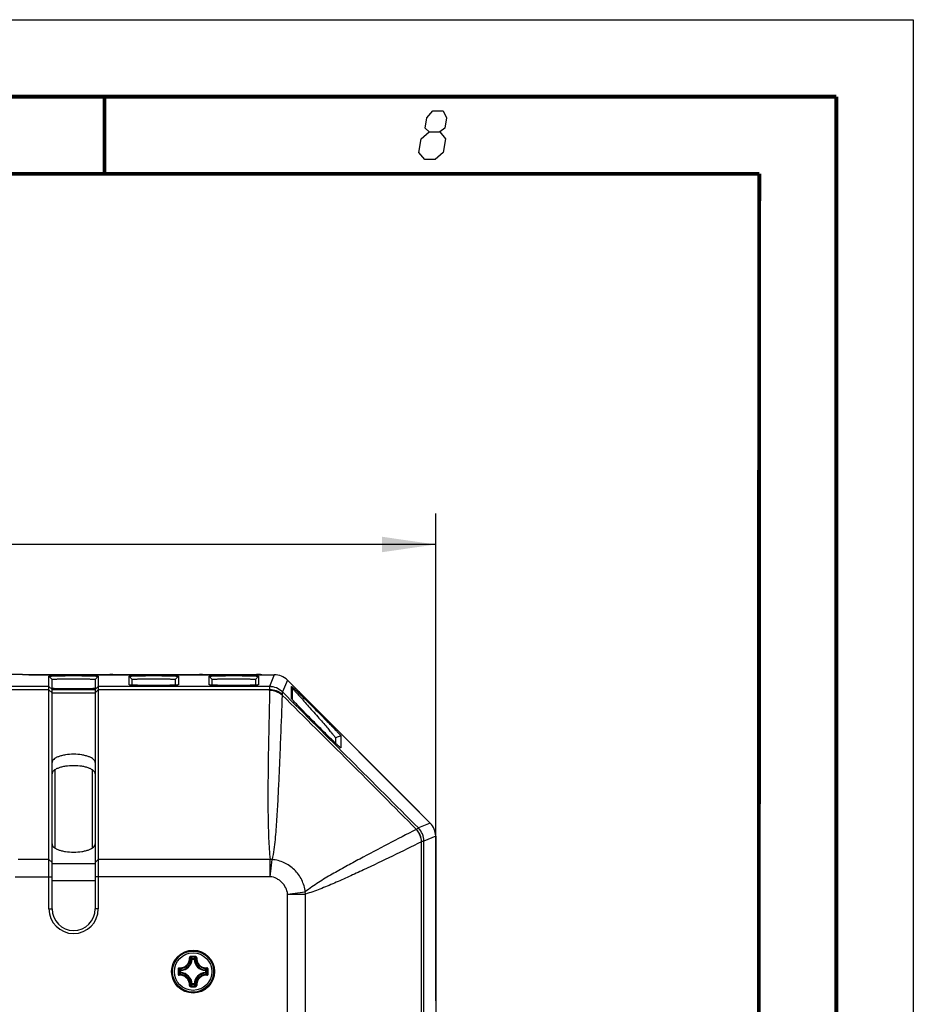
# Model space of a CAD drawing. Header units: millimetres. Extents: x 0 to 420, y 0 to 297.
# Tile 50 of 50: x 362 to 420, y 233 to 297. Entities that reach past the tile are written whole.
import ezdxf

# ---------------------------------------------------------------- set-up
doc = ezdxf.new("R2010")
doc.units = ezdxf.units.MM
doc.header["$LTSCALE"] = 23.1
doc.layers.get('0').update_dxf_attribs({"linetype": 'CONTINUOUS'})
doc.layers.add('DIM_PILOTEES', color=7, linetype='CONTINUOUS')
doc.styles.get("Standard").update_dxf_attribs({"font": 'txt', "width": 0.7})
doc.dimstyles.new('DIMSTYLE_1', dxfattribs={"dimtxt": 2.5, "dimasz": 3.5, "dimexe": 2, "dimexo": 0, "dimtad": 1, "dimlfac": 2.5, "dimdsep": 46, "dimtxsty": 'Standard', "dimblk": '_FILLED', "dimblk1": '_FILLED', "dimblk2": '_FILLED', "dimcen": 0.09, "dimazin": 2, "dimtp": 0.5, "dimtm": 0.5, "dimtfac": 1, "dimtofl": 0, "dimtmove": 0, "dimatfit": 3, "dimldrblk": '_FILLED', "dimfxl": 0, "dimtolj": 1, "dimarcsym": 0})

# ---------------------------------------------------------------- blocks, each defined once
blk = doc.blocks.new('_FILLED')
at = {"color": 0, "linetype": 'ByBlock'}
blk.add_solid([(0, 0), (-1, 0.143), (-1, -0.143)], dxfattribs=at)
blk = doc.blocks.new('*D13')
at = {"layer": 'DIM_PILOTEES', "color": 2, "linetype": 'Continuous'}
for p, q in [((305.574, 233.573), (305.574, 264.943)), ((389.014, 233.573), (389.014, 264.943)), ((305.574, 262.943), (347.294, 262.943)), ((389.014, 262.943), (347.294, 262.943))]:
    blk.add_line(p, q, dxfattribs=at)
at = {"layer": 'DIM_PILOTEES', "color": 2, "linetype": 'Continuous', "xscale": 3.5, "yscale": 3.5, "zscale": 3.5, "rotation": 180}
blk.add_blockref('_FILLED', (305.574, 262.943), dxfattribs=at)
at = {"layer": 'DIM_PILOTEES', "color": 2, "linetype": 'Continuous', "xscale": 3.5, "yscale": 3.5, "zscale": 3.5}
blk.add_blockref('_FILLED', (389.014, 262.943), dxfattribs=at)
at = {"layer": 'DIM_PILOTEES', "color": 2, "linetype": 'Continuous', "insert": (348.196, 266.068), "char_height": 2.5, "width": 13.92857, "attachment_point": 2, "line_spacing_factor": 0.9}
blk.add_mtext('{\\ftxt;\\W0.0001;\\H0.0001;\\~}{\\ftxt;\\W3.7142857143;\\H2.5; }{\\ftxt;\\W0.0001;\\H0.0001;\\~}', dxfattribs=at)

msp = doc.modelspace()

# ---------------------------------------------------------------- linework, layer by layer
at = {"color": 7, "linetype": 'Continuous'}
for p, q in [((0, 297), (420, 297)), ((420, 297), (420, 0)), ((25, 286.9999), (410, 286.9999)), ((410, 286.9999), (409.8296, 10.1087)), ((361.2936, 254.5162), (362.0936, 254.5162)), ((362.2935, 254.5111), (362.2936, 254.5109)), ((362.2935, 254.5111), (362.3006, 254.504)), ((362.2935, 254.5082), (377.3567, 254.5082)), ((362.2936, 254.5109), (362.2936, 254.5063)), ((362.2936, 254.5063), (362.2938, 254.5059)), ((362.8936, 254.4905), (378.5207, 254.4905)), ((363.8936, 239.2941), (363.8936, 254.3891)), ((363.8936, 254.3891), (364.0936, 254.1892)), ((367.0936, 254.3891), (366.8936, 254.1892)), ((367.0936, 254.3891), (367.0936, 239.2941)), ((368.0488, 254.5082), (368.0488, 254.4905)), ((369.0936, 253.8336), (369.0936, 254.3891)), ((369.0936, 254.3891), (369.2936, 254.1892)), ((372.2936, 254.3891), (372.0936, 254.1892)), ((372.2936, 254.3891), (372.2936, 253.8336)), ((373.6583, 254.5082), (373.6583, 254.4905)), ((374.2936, 253.8336), (374.2936, 254.3891)), ((374.2936, 254.3891), (374.4936, 254.1892)), ((377.4936, 254.3891), (377.2936, 254.1892)), ((377.4936, 254.3891), (377.4936, 253.8336)), ((378.5207, 254.4905), (378.2024, 253.7221)), ((363.8936, 253.7221), (330.6936, 253.7221)), ((363.8936, 253.7221), (364.0936, 253.5222)), ((364.0936, 253.5232), (364.0936, 254.1892)), ((366.8936, 254.1892), (366.8936, 253.5232)), ((367.0936, 253.7221), (366.8936, 253.5222)), ((378.2024, 253.7221), (367.0936, 253.7221)), ((369.0941, 253.8325), (369.0936, 253.8336)), ((369.2936, 253.8134), (369.2936, 254.1892)), ((372.0936, 254.1892), (372.0936, 253.8134)), ((372.2936, 253.8336), (372.293, 253.8325)), ((374.2941, 253.8325), (374.2936, 253.8336)), ((374.4936, 253.8134), (374.4936, 254.1892)), ((377.2936, 254.1892), (377.2936, 253.8134)), ((377.4936, 253.8336), (377.493, 253.8325)), ((378.2024, 253.7221), (378.2023, 253.7207)), ((379.3689, 254.1392), (379.0507, 253.3708)), ((379.3689, 254.1392), (388.6445, 244.8636)), ((379.6349, 252.945), (379.6349, 253.7304)), ((379.6349, 253.7304), (379.6936, 253.589)), ((363.8936, 253.5065), (330.6936, 253.5065)), ((363.8936, 253.5065), (364.0936, 253.3215)), ((364.0936, 253.5232), (366.8936, 253.5232)), ((364.0936, 253.5222), (364.0936, 253.5232)), ((364.0936, 253.3213), (364.0936, 253.522)), ((364.0936, 253.3075), (364.0936, 253.3215)), ((364.0936, 239.2941), (364.0936, 253.3075)), ((364.0936, 253.3075), (366.8936, 253.3075)), ((366.8936, 253.5232), (366.8936, 253.5222)), ((366.8936, 253.522), (366.8936, 253.3213)), ((367.0936, 253.5065), (366.8936, 253.3215)), ((366.8936, 253.3215), (366.8936, 253.3075)), ((366.8936, 253.3075), (366.8936, 239.2941)), ((378.2164, 253.5065), (367.0936, 253.5065)), ((379.0507, 253.3708), (379.0506, 253.3699)), ((379.6936, 252.8706), (379.6936, 253.589)), ((380.1851, 253.3367), (387.842, 245.6798)), ((379.6355, 252.9428), (379.6349, 252.945)), ((382.8349, 250.5335), (382.4936, 250.3921)), ((382.8349, 250.5335), (382.8349, 249.7481)), ((382.4936, 250.3921), (382.4936, 250.0526)), ((382.8349, 249.7481), (382.8344, 249.747)), ((364.2641, 248.3082), (364.2874, 248.3082)), ((364.2874, 243.2406), (364.2874, 248.3082)), ((366.6997, 248.3082), (366.6997, 243.2406)), ((366.6997, 248.3082), (366.723, 248.3082)), ((388.6445, 244.8636), (387.8754, 244.5451)), ((388.077, 181.8335), (388.077, 243.6427)), ((388.2267, 243.6968), (388.0832, 243.6449)), ((388.9959, 244.0154), (388.2267, 243.6968)), ((388.2267, 215.0346), (388.2267, 243.6968)), ((388.9959, 244.0154), (388.9959, 228.3882)), ((389.0136, 242.8514), (389.0136, 227.7882)), ((363.8936, 242.4941), (361.8936, 242.4941)), ((363.8936, 242.4941), (364.0936, 242.3092)), ((366.8936, 242.2262), (364.0936, 242.2262)), ((367.0936, 242.4941), (366.8936, 242.3092)), ((378.2545, 242.4941), (367.0936, 242.4941)), ((378.2545, 241.3844), (378.2545, 242.4941)), ((378.2545, 241.3844), (378.3741, 242.4906)), ((361.6936, 241.3844), (364.0936, 241.3844)), ((366.8936, 241.1164), (364.0936, 241.1164)), ((378.2545, 241.3844), (366.8936, 241.3844)), ((379.3859, 240.2527), (380.5294, 240.395)), ((379.3859, 178.3507), (379.3859, 240.2527)), ((379.3859, 240.2527), (380.5406, 240.2527)), ((380.5406, 178.3507), (380.5406, 240.2527)), ((363.8936, 239.2941), (364.0936, 239.2941)), ((367.0936, 239.2941), (366.8936, 239.2941)), ((389.0136, 239.2037), (388.9959, 239.2037)), ((373.1848, 236.0283), (373.1451, 236.0301)), ((373.1848, 236.0283), (373.1848, 236.0681)), ((373.1848, 236.0681), (373.3144, 236.0681)), ((373.1848, 236.0283), (373.3144, 236.0283)), ((373.3144, 236.0283), (373.3144, 236.0681)), ((373.3144, 236.0283), (373.3542, 236.0301)), ((372.4059, 235.1595), (372.4059, 235.2891)), ((372.4456, 235.2891), (372.4059, 235.2891)), ((372.4456, 235.1595), (372.4059, 235.1595)), ((372.4456, 235.2891), (372.4438, 235.3289)), ((372.4456, 235.1595), (372.4438, 235.1198)), ((372.4456, 235.1595), (372.4456, 235.2891)), ((374.0536, 235.2891), (374.0554, 235.3289)), ((374.0536, 235.2891), (374.0536, 235.1595)), ((374.0536, 235.2891), (374.0934, 235.2891)), ((374.0536, 235.1595), (374.0554, 235.1198)), ((374.0536, 235.1595), (374.0934, 235.1595)), ((374.0934, 235.2891), (374.0934, 235.1595)), ((373.1848, 234.4203), (373.1451, 234.4185)), ((373.1848, 234.4203), (373.1848, 234.3805)), ((373.3144, 234.4203), (373.1848, 234.4203)), ((373.3144, 234.3805), (373.1848, 234.3805)), ((373.3144, 234.4203), (373.3144, 234.3805)), ((373.3144, 234.4203), (373.3542, 234.4185)), ((389.0136, 233.5728), (388.9959, 233.5728))]:
    msp.add_line(p, q, dxfattribs=at)
at = {"color": 7, "linetype": 'Continuous', "const_width": 0.25}
for points in [[(415, 292), (20, 292)], [(367.5001, 292), (367.5001, 287)], [(415, 5), (415, 292)], [(25, 287), (410, 287)], [(410, 287), (409.8468, 9.9234)]]:
    msp.add_lwpolyline(points, dxfattribs=at)
at = {"color": 2, "linetype": 'Continuous'}
for points in [[(388.5833, 289.725), (388.32, 289.95), (388.4302, 290.625), (388.8037, 291.075), (389.4787, 291.075), (389.7052, 290.625), (389.595, 289.95), (389.2583, 289.725), (389.6348, 289.275), (389.4879, 288.375), (388.9644, 287.925), (388.2894, 287.925), (387.9129, 288.375)], [(387.9129, 288.375), (388.0598, 289.275), (388.5833, 289.725), (389.2583, 289.725)]]:
    msp.add_lwpolyline(points, dxfattribs=at)
at = {"color": 7, "linetype": 'Continuous'}
msp.add_lwpolyline([(388.2267, 243.6968), (388.2191, 243.6942), (388.205, 243.6892), (388.1843, 243.6817), (388.157, 243.6719), (388.1233, 243.6596), (388.0832, 243.6449)], dxfattribs=at)
for radius in [1.3927, 1.3924, 1.335, 1.2162]:
    msp.add_circle((373.2496, 235.2243), radius, dxfattribs=at)
for centre, radius, start, end in [((368.0488, 252.5082), 2, 90, 97.516352), ((373.6583, 252.5082), 2, 82.483648, 90), ((377.3567, 250.5082), 4, 84.887157, 90), ((378.5206, 253.2908), 1.1997, 45.003088, 89.996912), ((378.2026, 252.5204), 1.2003, 45.05471, 90.014826), ((378.2021, 252.5217), 1.2004, 45.016931, 89.983069), ((377.9365, 253.4689), 0.2824, 358.63307, 7.658619), ((-398.9655, -533.5968), 1106.4694, 44.6830944, 45.3211006), ((377.3567, 250.5082), 4, 45, 47.802794), ((382.6339, 255.4712), 3.9255, 221.429401, 222.153085), ((380.8885, 249.8049), 2, 45, 49.177398), ((384.3697, 246.3237), 2, 40.733154, 45), ((385.0136, 242.8514), 4, 42.196837, 45), ((387.7961, 244.0153), 1.1997, 0.003088, 44.996912), ((387.6554, 244.613), 0.1795, 297.29634, 298.842136), ((387.0262, 243.6965), 1.2005, 0.01233, 44.978228), ((387.9492, 244.0125), 0.3913, 289.072341, 290.03644), ((385.0136, 242.8514), 4, 0, 5.112826), ((378.2759, 241.2019), 1.2924, 85.642275, 90.94935), ((379.2955, 240.2263), 1.2454, 1.217124, 7.783823), ((365.4936, 239.2941), 1.6, 180, 360), ((365.4936, 239.2941), 1.4, 180, 360), ((387.0136, 239.2037), 2, 0, 6.845014), ((372.4096, 236.0643), 0.7362, 272.660411, 357.339549), ((372.4096, 236.0643), 0.776, 272.660068, 357.339938), ((373.2523, 190.5382), 45.6648, 89.810153, 90.196469), ((373.2495, 190.8702), 45.285, 89.806687, 90.193003), ((371.6738, 234.6268), 2.0882, 43.646807, 47.035979), ((374.8254, 234.6268), 2.0881, 132.963956, 136.353204), ((374.0896, 236.0643), 0.776, 182.660068, 267.339939), ((374.0896, 236.0643), 0.7362, 182.660449, 267.339549), ((417.9341, 235.2249), 45.6633, 179.80764, 180.000772), ((417.934, 235.2236), 45.6632, 179.999154, 180.192283), ((417.6042, 235.2243), 45.2854, 179.806845, 180.193155), ((373.8469, 236.7999), 2.0879, 222.963739, 226.353389), ((373.847, 233.6486), 2.0879, 133.64663, 137.036164), ((372.4096, 234.3843), 0.776, 2.660067, 87.339939), ((374.0896, 234.3843), 0.776, 92.660064, 177.339936), ((372.6521, 236.8001), 2.0882, 313.646806, 317.03596), ((372.6522, 233.6485), 2.0881, 42.963953, 46.353204), ((328.8951, 235.2243), 45.2854, 359.806845, 0.193155), ((328.5652, 235.225), 45.6632, 359.999154, 0.192283), ((328.5651, 235.2237), 45.6633, 359.80764, 0.000772), ((372.4096, 234.3843), 0.7362, 2.660411, 87.339585), ((374.0896, 234.3843), 0.7362, 92.660449, 177.339549), ((373.2524, 279.9104), 45.6648, 269.803359, 270.189675), ((371.674, 235.8216), 2.0879, 312.963719, 316.353389), ((373.2495, 279.5785), 45.285, 269.807006, 270.193322), ((374.8254, 235.8218), 2.0882, 223.646805, 227.035957), ((387.0136, 233.5728), 2, 353.154986, 360)]:
    msp.add_arc(centre, radius, start, end, dxfattribs=at)
for points, knots in [([(362.0936, 254.5162), (362.1187, 254.5162), (362.1552, 254.516), (362.2017, 254.5154), (362.2315, 254.5148), (362.2559, 254.5139), (362.2748, 254.5136), (362.2859, 254.5118), (362.2924, 254.5122), (362.2935, 254.5111)], [0, 0, 0, 0, 0.3765313, 0.5471925, 0.6975741, 0.8220308, 0.9159677, 0.9759563, 1, 1, 1, 1]), ([(362.2938, 254.5059), (362.294, 254.5056), (362.2959, 254.5046), (362.298, 254.5043), (362.2999, 254.504)], [0, 0, 0, 0, 0.134827, 1, 1, 1, 1]), ([(362.2999, 254.504), (362.3081, 254.5025), (362.3307, 254.5007), (362.3979, 254.4968), (362.5181, 254.4937), (362.6934, 254.4911), (362.824, 254.4905), (362.8936, 254.4905)], [0, 0, 0, 0, 0.0420719, 0.1144043, 0.3401159, 0.6489661, 1, 1, 1, 1]), ([(363.8936, 254.3891), (363.8936, 254.3901), (363.8967, 254.392), (363.9064, 254.3947), (363.9295, 254.3983), (363.9672, 254.4019), (364.0201, 254.4056), (364.087, 254.4092), (364.1675, 254.4127), (364.2607, 254.4159), (364.4078, 254.4201), (364.616, 254.4244), (364.8891, 254.4282), (365.1854, 254.4305), (365.4936, 254.4313), (365.8017, 254.4305), (366.098, 254.4282), (366.3711, 254.4244), (366.5793, 254.4201), (366.7264, 254.4159), (366.8196, 254.4127), (366.9001, 254.4092), (366.967, 254.4056), (367.0199, 254.4019), (367.0576, 254.3983), (367.0807, 254.3947), (367.0904, 254.392), (367.0936, 254.3901), (367.0936, 254.3891)], [0, 0, 0, 0, 0.0008794, 0.0027926, 0.0100922, 0.0220628, 0.0386131, 0.0595937, 0.0848074, 0.114012, 0.1469306, 0.2226063, 0.3089326, 0.402596, 0.5, 0.597404, 0.6910674, 0.7773937, 0.8530694, 0.885988, 0.9151926, 0.9404063, 0.9613869, 0.9779372, 0.9899078, 0.9972074, 0.9991206, 1, 1, 1, 1]), ([(369.0936, 254.3891), (369.0936, 254.3901), (369.0967, 254.392), (369.1064, 254.3947), (369.1295, 254.3983), (369.1672, 254.4019), (369.2201, 254.4056), (369.287, 254.4092), (369.3675, 254.4127), (369.4607, 254.4159), (369.6078, 254.4201), (369.816, 254.4244), (370.0891, 254.4282), (370.3854, 254.4305), (370.6936, 254.4313), (371.0017, 254.4305), (371.298, 254.4282), (371.5711, 254.4244), (371.7793, 254.4201), (371.9264, 254.4159), (372.0196, 254.4127), (372.1001, 254.4092), (372.167, 254.4056), (372.2199, 254.4019), (372.2576, 254.3983), (372.2807, 254.3947), (372.2904, 254.392), (372.2936, 254.3901), (372.2936, 254.3891)], [0, 0, 0, 0, 0.0008794, 0.0027926, 0.0100922, 0.0220628, 0.0386131, 0.0595937, 0.0848074, 0.114012, 0.1469306, 0.2226063, 0.3089326, 0.402596, 0.5, 0.597404, 0.6910674, 0.7773937, 0.8530694, 0.885988, 0.9151926, 0.9404063, 0.9613869, 0.9779372, 0.9899078, 0.9972074, 0.9991206, 1, 1, 1, 1]), ([(374.2936, 254.3891), (374.2936, 254.3901), (374.2967, 254.392), (374.3064, 254.3947), (374.3295, 254.3983), (374.3672, 254.4019), (374.4201, 254.4056), (374.487, 254.4092), (374.5675, 254.4127), (374.6607, 254.4159), (374.8078, 254.4201), (375.016, 254.4244), (375.2891, 254.4282), (375.5854, 254.4305), (375.8936, 254.4313), (376.2017, 254.4305), (376.498, 254.4282), (376.7711, 254.4244), (376.9793, 254.4201), (377.1264, 254.4159), (377.2196, 254.4127), (377.3001, 254.4092), (377.367, 254.4056), (377.4199, 254.4019), (377.4576, 254.3983), (377.4807, 254.3947), (377.4904, 254.392), (377.4936, 254.3901), (377.4936, 254.3891)], [0, 0, 0, 0, 0.0008794, 0.0027926, 0.0100922, 0.0220628, 0.0386131, 0.0595937, 0.0848074, 0.114012, 0.1469306, 0.2226063, 0.3089326, 0.402596, 0.5, 0.597404, 0.6910674, 0.7773937, 0.8530694, 0.885988, 0.9151926, 0.9404063, 0.9613869, 0.9779372, 0.9899078, 0.9972074, 0.9991206, 1, 1, 1, 1]), ([(364.0936, 254.1892), (364.0936, 254.19), (364.0963, 254.1917), (364.1048, 254.1941), (364.125, 254.1972), (364.158, 254.2003), (364.2043, 254.2036), (364.2628, 254.2068), (364.3332, 254.2098), (364.4148, 254.2126), (364.5436, 254.2163), (364.7257, 254.2201), (364.9647, 254.2234), (365.2239, 254.2254), (365.4936, 254.2261), (365.7632, 254.2254), (366.0225, 254.2234), (366.2614, 254.2201), (366.4436, 254.2163), (366.5723, 254.2126), (366.6539, 254.2098), (366.7243, 254.2068), (366.7828, 254.2036), (366.8291, 254.2003), (366.8621, 254.1972), (366.8823, 254.1941), (366.8908, 254.1917), (366.8936, 254.19), (366.8936, 254.1892)], [0, 0, 0, 0, 0.0008794, 0.0027926, 0.0100922, 0.0220628, 0.0386131, 0.0595937, 0.0848074, 0.114012, 0.1469306, 0.2226063, 0.3089326, 0.402596, 0.5, 0.597404, 0.6910674, 0.7773937, 0.8530694, 0.885988, 0.9151926, 0.9404063, 0.9613869, 0.9779372, 0.9899078, 0.9972074, 0.9991206, 1, 1, 1, 1]), ([(372.293, 253.8325), (372.2901, 253.8296), (372.2762, 253.8279), (372.2509, 253.8234), (372.2096, 253.8202), (372.155, 253.8163), (372.0865, 253.8129), (371.97, 253.808), (371.7962, 253.8029), (371.5585, 253.7981), (371.2887, 253.7945), (370.9968, 253.7922), (370.6936, 253.7915), (370.3904, 253.7922), (370.0984, 253.7945), (369.8286, 253.7981), (369.5909, 253.8029), (369.4171, 253.808), (369.3006, 253.8129), (369.2321, 253.8163), (369.1775, 253.8202), (369.1362, 253.8234), (369.111, 253.8279), (369.097, 253.8296), (369.0941, 253.8325)], [0, 0, 0, 0, 0.0038028, 0.0121022, 0.024907, 0.0421178, 0.0635794, 0.0890986, 0.1513243, 0.2264929, 0.3118165, 0.4041281, 0.5, 0.5958719, 0.6881835, 0.7735071, 0.8486757, 0.9109014, 0.9364206, 0.9578822, 0.975093, 0.9878978, 0.9961972, 1, 1, 1, 1]), ([(369.2936, 254.1892), (369.2936, 254.19), (369.2963, 254.1917), (369.3048, 254.1941), (369.325, 254.1972), (369.358, 254.2003), (369.4043, 254.2036), (369.4628, 254.2068), (369.5332, 254.2098), (369.6148, 254.2126), (369.7436, 254.2163), (369.9257, 254.2201), (370.1647, 254.2234), (370.4239, 254.2254), (370.6936, 254.2261), (370.9632, 254.2254), (371.2225, 254.2234), (371.4614, 254.2201), (371.6436, 254.2163), (371.7723, 254.2126), (371.8539, 254.2098), (371.9243, 254.2068), (371.9828, 254.2036), (372.0291, 254.2003), (372.0621, 254.1972), (372.0823, 254.1941), (372.0908, 254.1917), (372.0936, 254.19), (372.0936, 254.1892)], [0, 0, 0, 0, 0.0008794, 0.0027926, 0.0100922, 0.0220628, 0.0386131, 0.0595937, 0.0848074, 0.114012, 0.1469306, 0.2226063, 0.3089326, 0.402596, 0.5, 0.597404, 0.6910674, 0.7773937, 0.8530694, 0.885988, 0.9151926, 0.9404063, 0.9613869, 0.9779372, 0.9899078, 0.9972074, 0.9991206, 1, 1, 1, 1]), ([(377.493, 253.8325), (377.4901, 253.8296), (377.4762, 253.8279), (377.4509, 253.8234), (377.4096, 253.8202), (377.355, 253.8163), (377.2865, 253.8129), (377.17, 253.808), (376.9962, 253.8029), (376.7585, 253.7981), (376.4887, 253.7945), (376.1968, 253.7922), (375.8936, 253.7915), (375.5904, 253.7922), (375.2984, 253.7945), (375.0286, 253.7981), (374.7909, 253.8029), (374.6171, 253.808), (374.5006, 253.8129), (374.4321, 253.8163), (374.3775, 253.8202), (374.3362, 253.8234), (374.311, 253.8279), (374.297, 253.8296), (374.2941, 253.8325)], [0, 0, 0, 0, 0.0038028, 0.0121022, 0.024907, 0.0421178, 0.0635794, 0.0890986, 0.1513243, 0.2264929, 0.3118165, 0.4041281, 0.5, 0.5958719, 0.6881835, 0.7735071, 0.8486757, 0.9109014, 0.9364206, 0.9578822, 0.975093, 0.9878978, 0.9961972, 1, 1, 1, 1]), ([(374.4936, 254.1892), (374.4936, 254.19), (374.4963, 254.1917), (374.5048, 254.1941), (374.525, 254.1972), (374.558, 254.2003), (374.6043, 254.2036), (374.6628, 254.2068), (374.7332, 254.2098), (374.8148, 254.2126), (374.9436, 254.2163), (375.1257, 254.2201), (375.3647, 254.2234), (375.6239, 254.2254), (375.8936, 254.2261), (376.1632, 254.2254), (376.4225, 254.2234), (376.6614, 254.2201), (376.8436, 254.2163), (376.9723, 254.2126), (377.0539, 254.2098), (377.1243, 254.2068), (377.1828, 254.2036), (377.2291, 254.2003), (377.2621, 254.1972), (377.2823, 254.1941), (377.2908, 254.1917), (377.2936, 254.19), (377.2936, 254.1892)], [0, 0, 0, 0, 0.0008794, 0.0027926, 0.0100922, 0.0220628, 0.0386131, 0.0595937, 0.0848074, 0.114012, 0.1469306, 0.2226063, 0.3089326, 0.402596, 0.5, 0.597404, 0.6910674, 0.7773937, 0.8530694, 0.885988, 0.9151926, 0.9404063, 0.9613869, 0.9779372, 0.9899078, 0.9972074, 0.9991206, 1, 1, 1, 1]), ([(378.2023, 253.7207), (378.2027, 253.7136), (378.2066, 253.6421), (378.2114, 253.5707), (378.2164, 253.5065)], [0, 0, 0, 0, 0.0993212, 1, 1, 1, 1]), ([(379.6349, 253.7304), (379.6349, 253.7319), (379.6417, 253.7297), (379.646, 253.726), (379.6554, 253.7196), (379.666, 253.7109), (379.6864, 253.6941), (379.7185, 253.666), (379.766, 253.623), (379.856, 253.54), (380.0049, 253.3991), (380.2301, 253.1824), (380.517, 252.9026), (380.8565, 252.5681), (381.2273, 252.1993), (381.5993, 251.8261), (381.9419, 251.4793), (382.2328, 251.1818), (382.4365, 250.9711), (382.567, 250.8341), (382.6421, 250.7544), (382.7032, 250.6887), (382.7516, 250.6359), (382.7875, 250.5952), (382.8134, 250.5656), (382.8269, 250.5466), (382.8349, 250.5369), (382.8349, 250.5335)], [0, 0, 0, 0, 0.0010444, 0.0025982, 0.004912, 0.0080132, 0.0119295, 0.0223165, 0.0363519, 0.0543563, 0.1034964, 0.1721898, 0.2614797, 0.3690566, 0.4880518, 0.6080326, 0.7182583, 0.8111661, 0.8837333, 0.9125001, 0.9365759, 0.956287, 0.9719757, 0.9839403, 0.9924435, 0.9977134, 1, 1, 1, 1]), ([(364.0936, 253.6134), (364.2892, 253.6041), (364.756, 253.5952), (365.4936, 253.5898), (366.2311, 253.5952), (366.6979, 253.6041), (366.8936, 253.6134)], [0, 0, 0, 0, 0.2098275, 0.5000012, 0.7901754, 1, 1, 1, 1]), ([(378.2188, 253.4621), (378.1961, 252.5481), (378.1539, 250.7202), (378.1153, 248.435), (378.1034, 246.6068), (378.1101, 245.2354), (378.1444, 243.8636), (378.2025, 242.9492), (378.2545, 242.4941)], [0, 0, 0, 0, 0.2499512, 0.4998737, 0.6248236, 0.7497739, 0.8747635, 1, 1, 1, 1]), ([(379.0371, 253.2213), (378.9263, 253.3156), (378.6631, 253.4639), (378.3653, 253.5094), (378.2164, 253.5065)], [0, 0, 0, 0, 0.494088, 1, 1, 1, 1]), ([(379.0295, 253.1676), (378.9193, 253.2614), (378.6601, 253.4104), (378.366, 253.4616), (378.2188, 253.4621)], [0, 0, 0, 0, 0.4957036, 1, 1, 1, 1]), ([(379.0295, 253.1676), (378.9958, 252.265), (378.9443, 250.9128), (378.8716, 249.1131), (378.8139, 247.7707), (378.7508, 246.4359), (378.6769, 245.1112), (378.597, 244.0142), (378.4985, 243.1409), (378.4244, 242.7063), (378.3741, 242.4906)], [0, 0, 0, 0, 0.2531483, 0.3792198, 0.5048016, 0.6297164, 0.7537282, 0.8766497, 0.9379019, 1, 1, 1, 1]), ([(379.0506, 253.3699), (379.0481, 253.3554), (379.0437, 253.3058), (379.0393, 253.2563), (379.0371, 253.2213)], [0, 0, 0, 0, 0.2959374, 1, 1, 1, 1]), ([(379.6936, 253.589), (379.6936, 253.5904), (379.6997, 253.5877), (379.7032, 253.5841), (379.7115, 253.5774), (379.7207, 253.5685), (379.7386, 253.5514), (379.7666, 253.5229), (379.8083, 253.4796), (379.887, 253.3959), (380.0174, 253.2543), (380.2144, 253.0368), (380.4654, 252.7565), (380.7624, 252.4215), (381.0869, 252.0526), (381.4124, 251.6796), (381.7122, 251.3331), (381.9667, 251.0363), (382.1449, 250.8262), (382.2591, 250.6898), (382.3249, 250.6105), (382.3783, 250.5452), (382.4206, 250.4929), (382.452, 250.4525), (382.4747, 250.4233), (382.4866, 250.4046), (382.4936, 250.3953), (382.4936, 250.3921)], [0, 0, 0, 0, 0.0009812, 0.0025163, 0.0048137, 0.0078998, 0.0118017, 0.0221616, 0.0361716, 0.0541519, 0.1032479, 0.1719045, 0.2611683, 0.368734, 0.4877356, 0.6077405, 0.7180047, 0.8109599, 0.8835781, 0.9123704, 0.9364712, 0.9562063, 0.9719179, 0.9839039, 0.9924263, 0.997711, 1, 1, 1, 1]), ([(379.6907, 252.8737), (379.6774, 252.8889), (379.66, 252.9086), (379.6421, 252.932), (379.6368, 252.9397), (379.6355, 252.9428)], [0, 0, 0, 0, 0.6859896, 0.8868786, 1, 1, 1, 1]), ([(382.8344, 249.747), (382.8323, 249.7462), (382.8248, 249.7521), (382.8119, 249.7604), (382.7904, 249.7787), (382.7615, 249.8035), (382.7238, 249.8373), (382.6771, 249.88), (382.6207, 249.9324), (382.524, 250.0233), (382.3747, 250.1659), (382.1606, 250.3731), (381.9012, 250.6266), (381.6042, 250.9195), (381.2841, 251.2378), (380.9603, 251.5621), (380.6535, 251.8719), (380.3191, 252.2121), (380.012, 252.5288), (379.7991, 252.7535), (379.7238, 252.8367)], [0, 0, 0, 0, 0.0015389, 0.0053184, 0.0115003, 0.0202251, 0.0316653, 0.0460306, 0.0635237, 0.0843403, 0.1367897, 0.2047261, 0.2881372, 0.3848472, 0.4900534, 0.5969438, 0.698288, 0.7882672, 0.9232456, 1, 1, 1, 1]), ([(366.8936, 248.7942), (366.8936, 248.83), (366.8708, 248.9088), (366.7832, 249.0098), (366.6504, 249.1001), (366.4755, 249.1785), (366.2643, 249.2429), (365.9348, 249.3085), (365.4936, 249.3395), (365.0523, 249.3085), (364.7228, 249.2429), (364.5116, 249.1785), (364.3367, 249.1001), (364.2039, 249.0098), (364.1163, 248.9088), (364.0936, 248.83), (364.0936, 248.7942)], [0, 0, 0, 0, 0.0337067, 0.0738333, 0.123697, 0.1839551, 0.2537408, 0.3312956, 0.5, 0.6687044, 0.7462592, 0.8160449, 0.876303, 0.9261667, 0.9662933, 1, 1, 1, 1]), ([(366.8936, 248.0544), (366.8936, 248.0901), (366.8708, 248.169), (366.7832, 248.27), (366.6504, 248.3603), (366.4755, 248.4387), (366.2643, 248.5031), (365.9348, 248.5686), (365.4936, 248.5996), (365.0523, 248.5686), (364.7228, 248.5031), (364.5116, 248.4387), (364.3367, 248.3603), (364.2039, 248.27), (364.1163, 248.169), (364.0936, 248.0901), (364.0936, 248.0544)], [0, 0, 0, 0, 0.0337067, 0.0738333, 0.123697, 0.1839551, 0.2537408, 0.3312956, 0.5, 0.6687044, 0.7462592, 0.8160449, 0.876303, 0.9261667, 0.9662933, 1, 1, 1, 1]), ([(387.7377, 244.4535), (387.1219, 244.1356), (385.8947, 243.4995), (384.3685, 242.6959), (383.1615, 242.042), (382.2674, 241.5415), (381.3775, 241.0126), (380.8019, 240.6202), (380.5294, 240.3949)], [0, 0, 0, 0, 0.2510753, 0.5007644, 0.6248648, 0.7484172, 0.8719257, 1, 1, 1, 1]), ([(388.077, 243.6427), (388.0716, 243.7914), (388.0059, 244.0892), (387.8398, 244.345), (387.7377, 244.4535)], [0, 0, 0, 0, 0.4994795, 1, 1, 1, 1]), ([(387.8754, 244.5451), (387.863, 244.5355), (387.8177, 244.5069), (387.7735, 244.4767), (387.742, 244.4558)], [0, 0, 0, 0, 0.2925953, 1, 1, 1, 1]), ([(388.0832, 243.6449), (388.0777, 243.7936), (388.0114, 244.0917), (387.8445, 244.3474), (387.742, 244.4558)], [0, 0, 0, 0, 0.4992781, 1, 1, 1, 1]), ([(364.0936, 243.5107), (364.0936, 243.475), (364.1163, 243.3961), (364.2039, 243.2951), (364.3367, 243.2048), (364.5116, 243.1264), (364.7228, 243.062), (365.0523, 242.9965), (365.4936, 242.9655), (365.9348, 242.9965), (366.2643, 243.062), (366.4755, 243.1264), (366.6504, 243.2048), (366.7832, 243.2951), (366.8708, 243.3961), (366.8936, 243.475), (366.8936, 243.5107)], [0, 0, 0, 0, 0.0337067, 0.0738333, 0.123697, 0.1839551, 0.2537408, 0.3312956, 0.5, 0.6687044, 0.7462592, 0.8160449, 0.876303, 0.9261667, 0.9662933, 1, 1, 1, 1]), ([(388.077, 243.6427), (387.4505, 243.3352), (386.1986, 242.7237), (384.6303, 241.9718), (383.3739, 241.3883), (382.4337, 240.9675), (381.6478, 240.6379), (381.0168, 240.4018), (380.6997, 240.2982), (380.5406, 240.2527)], [0, 0, 0, 0, 0.2531662, 0.505417, 0.6309095, 0.755644, 0.8790694, 0.9399674, 1, 1, 1, 1]), ([(380.5294, 240.3949), (380.4995, 240.6639), (380.3432, 241.1956), (379.858, 241.8647), (379.1792, 242.3353), (378.6429, 242.4724), (378.3741, 242.4906)], [0, 0, 0, 0, 0.2503544, 0.5008241, 0.7507974, 1, 1, 1, 1]), ([(379.3859, 240.2527), (379.3683, 240.3945), (379.2825, 240.6736), (379.0702, 240.9688), (378.8521, 241.1559), (378.6073, 241.3055), (378.3964, 241.369), (378.2545, 241.3844)], [0, 0, 0, 0, 0.2497971, 0.4997108, 0.6250542, 0.7503954, 1, 1, 1, 1]), ([(372.356, 235.4598), (372.3993, 235.4574), (372.4869, 235.4616), (372.6142, 235.4952), (372.7324, 235.5549), (372.8356, 235.6383), (372.919, 235.7416), (372.9787, 235.8597), (373.0123, 235.987), (373.0165, 236.0746), (373.0141, 236.1179)], [0, 0, 0, 0, 0.1240276, 0.2488243, 0.3742407, 0.5000006, 0.62576, 0.7511763, 0.8759732, 1, 1, 1, 1]), ([(372.3604, 235.4182), (372.4062, 235.4155), (372.4989, 235.4199), (372.6335, 235.4554), (372.7584, 235.5184), (372.8674, 235.6065), (372.9555, 235.7156), (373.0186, 235.8404), (373.054, 235.9751), (373.0584, 236.0677), (373.0558, 236.1135)], [0, 0, 0, 0, 0.1241448, 0.2489665, 0.3743331, 0.5000011, 0.6256686, 0.751035, 0.8758568, 1, 1, 1, 1]), ([(373.0957, 236.2028), (373.0847, 236.2028), (373.0625, 236.1982), (373.0349, 236.1791), (373.0169, 236.1508), (373.0135, 236.1287), (373.0141, 236.1179)], [0, 0, 0, 0, 0.2518551, 0.5029894, 0.7523418, 1, 1, 1, 1]), ([(373.0141, 236.1179), (373.0191, 236.1182), (373.0283, 236.1185), (373.0407, 236.1179), (373.0493, 236.1167), (373.0539, 236.1151), (373.0554, 236.1141), (373.0558, 236.1135)], [0, 0, 0, 0, 0.3478051, 0.6537847, 0.8782901, 0.9519757, 1, 1, 1, 1]), ([(373.097, 236.1549), (373.0914, 236.1549), (373.0804, 236.1528), (373.0665, 236.1435), (373.0573, 236.1297), (373.0555, 236.1188), (373.0558, 236.1135)], [0, 0, 0, 0, 0.254612, 0.5058332, 0.7536221, 1, 1, 1, 1]), ([(373.1451, 236.0301), (373.138, 236.0372), (373.1089, 236.0657), (373.0789, 236.0933), (373.0558, 236.1135)], [0, 0, 0, 0, 0.2451249, 1, 1, 1, 1]), ([(373.0957, 236.2028), (373.0957, 236.1973), (373.0957, 236.1867), (373.0959, 236.1741), (373.0962, 236.1653), (373.0964, 236.1605), (373.0966, 236.1572), (373.0968, 236.1554), (373.097, 236.1549)], [0, 0, 0, 0, 0.345898, 0.6614581, 0.7905494, 0.892667, 0.9634671, 1, 1, 1, 1]), ([(373.1848, 236.0681), (373.1798, 236.068), (373.1697, 236.066), (373.1568, 236.0576), (373.1478, 236.0451), (373.1453, 236.0351), (373.1451, 236.0301)], [0, 0, 0, 0, 0.2497, 0.5, 0.7503, 1, 1, 1, 1]), ([(373.3542, 236.0301), (373.3539, 236.0351), (373.3514, 236.0451), (373.3424, 236.0576), (373.3295, 236.066), (373.3194, 236.068), (373.3144, 236.0681)], [0, 0, 0, 0, 0.2497, 0.5, 0.7503, 1, 1, 1, 1]), ([(373.3542, 236.0301), (373.3613, 236.0372), (373.3903, 236.0657), (373.4203, 236.0933), (373.4435, 236.1135)], [0, 0, 0, 0, 0.2451243, 1, 1, 1, 1]), ([(373.4036, 236.2028), (373.4036, 236.1973), (373.4035, 236.1867), (373.4033, 236.1741), (373.4031, 236.1653), (373.4029, 236.1605), (373.4026, 236.1572), (373.4025, 236.1554), (373.4023, 236.1549)], [0, 0, 0, 0, 0.3458957, 0.6614542, 0.7905454, 0.8926634, 0.9634647, 1, 1, 1, 1]), ([(373.4435, 236.1135), (373.4437, 236.1188), (373.4419, 236.1297), (373.4327, 236.1435), (373.4188, 236.1528), (373.4078, 236.1549), (373.4023, 236.1549)], [0, 0, 0, 0, 0.2463777, 0.4941664, 0.7453876, 1, 1, 1, 1]), ([(373.4851, 236.1179), (373.4857, 236.1287), (373.4823, 236.1508), (373.4644, 236.1791), (373.4367, 236.1982), (373.4145, 236.2028), (373.4036, 236.2028)], [0, 0, 0, 0, 0.2476456, 0.4969993, 0.7481352, 1, 1, 1, 1]), ([(373.4435, 236.1135), (373.4409, 236.0677), (373.4452, 235.9751), (373.4807, 235.8404), (373.5437, 235.7156), (373.6318, 235.6065), (373.7409, 235.5184), (373.8657, 235.4554), (374.0004, 235.4199), (374.093, 235.4155), (374.1388, 235.4182)], [0, 0, 0, 0, 0.1241436, 0.2489644, 0.3743307, 0.500001, 0.6256711, 0.7510373, 0.8758582, 1, 1, 1, 1]), ([(373.4851, 236.1179), (373.4802, 236.1182), (373.4709, 236.1185), (373.4585, 236.1179), (373.4499, 236.1167), (373.4453, 236.1151), (373.4438, 236.1141), (373.4435, 236.1135)], [0, 0, 0, 0, 0.3478521, 0.6538568, 0.8783455, 0.9520073, 1, 1, 1, 1]), ([(373.4851, 236.1179), (373.4827, 236.0746), (373.4869, 235.987), (373.5205, 235.8597), (373.5802, 235.7416), (373.6636, 235.6383), (373.7669, 235.5549), (373.885, 235.4952), (374.0123, 235.4616), (374.0999, 235.4574), (374.1432, 235.4598)], [0, 0, 0, 0, 0.1240262, 0.248822, 0.3742382, 0.5000004, 0.6257625, 0.7511785, 0.8759746, 1, 1, 1, 1]), ([(372.356, 235.4598), (372.3452, 235.4604), (372.3231, 235.457), (372.2948, 235.439), (372.2757, 235.4114), (372.2711, 235.3892), (372.2711, 235.3782)], [0, 0, 0, 0, 0.2476478, 0.4970024, 0.7481383, 1, 1, 1, 1]), ([(372.2711, 235.3783), (372.2766, 235.3783), (372.2872, 235.3783), (372.2999, 235.3781), (372.3086, 235.3778), (372.3134, 235.3776), (372.3168, 235.3773), (372.3185, 235.3771), (372.319, 235.377)], [0, 0, 0, 0, 0.3458799, 0.6614285, 0.7905182, 0.8926387, 0.9634473, 1, 1, 1, 1]), ([(372.3604, 235.4182), (372.3551, 235.4184), (372.3442, 235.4166), (372.3304, 235.4074), (372.3212, 235.3935), (372.319, 235.3825), (372.319, 235.377)], [0, 0, 0, 0, 0.2463777, 0.4941664, 0.7453876, 1, 1, 1, 1]), ([(372.356, 235.4598), (372.3557, 235.4549), (372.3554, 235.4456), (372.356, 235.4332), (372.3572, 235.4246), (372.3589, 235.42), (372.3599, 235.4185), (372.3604, 235.4182)], [0, 0, 0, 0, 0.3478513, 0.6538567, 0.8783441, 0.9520059, 1, 1, 1, 1]), ([(372.4438, 235.3289), (372.4368, 235.3359), (372.4083, 235.365), (372.3806, 235.395), (372.3604, 235.4182)], [0, 0, 0, 0, 0.2451225, 1, 1, 1, 1]), ([(372.4438, 235.3289), (372.4388, 235.3286), (372.4288, 235.3261), (372.4163, 235.3171), (372.4079, 235.3042), (372.4059, 235.2941), (372.4059, 235.2891)], [0, 0, 0, 0, 0.2497, 0.5, 0.7503, 1, 1, 1, 1]), ([(372.4059, 235.1595), (372.4059, 235.1545), (372.4079, 235.1444), (372.4163, 235.1315), (372.4288, 235.1225), (372.4388, 235.12), (372.4438, 235.1198)], [0, 0, 0, 0, 0.2496954, 0.4999959, 0.750307, 1, 1, 1, 1]), ([(374.0554, 235.3289), (374.0625, 235.3359), (374.091, 235.365), (374.1186, 235.395), (374.1388, 235.4182)], [0, 0, 0, 0, 0.2451249, 1, 1, 1, 1]), ([(374.0934, 235.2891), (374.0933, 235.2941), (374.0913, 235.3042), (374.0829, 235.3171), (374.0704, 235.3261), (374.0604, 235.3286), (374.0554, 235.3289)], [0, 0, 0, 0, 0.2496954, 0.4999959, 0.750307, 1, 1, 1, 1]), ([(374.0554, 235.1198), (374.0604, 235.12), (374.0704, 235.1225), (374.0829, 235.1315), (374.0913, 235.1444), (374.0933, 235.1545), (374.0934, 235.1595)], [0, 0, 0, 0, 0.249693, 0.5000041, 0.7503046, 1, 1, 1, 1]), ([(374.1432, 235.4598), (374.1435, 235.4549), (374.1438, 235.4456), (374.1432, 235.4332), (374.142, 235.4246), (374.1404, 235.42), (374.1394, 235.4185), (374.1388, 235.4182)], [0, 0, 0, 0, 0.3478125, 0.6537951, 0.8782991, 0.9519813, 1, 1, 1, 1]), ([(374.1802, 235.377), (374.1802, 235.3825), (374.1781, 235.3935), (374.1688, 235.4074), (374.155, 235.4166), (374.1441, 235.4184), (374.1388, 235.4182)], [0, 0, 0, 0, 0.254612, 0.5058332, 0.7536221, 1, 1, 1, 1]), ([(374.2281, 235.3782), (374.2281, 235.3892), (374.2235, 235.4114), (374.2044, 235.439), (374.1761, 235.457), (374.154, 235.4604), (374.1432, 235.4598)], [0, 0, 0, 0, 0.2518646, 0.5029982, 0.7523478, 1, 1, 1, 1]), ([(374.2281, 235.3783), (374.2226, 235.3783), (374.212, 235.3782), (374.1994, 235.378), (374.1906, 235.3778), (374.1858, 235.3776), (374.1825, 235.3773), (374.1807, 235.3771), (374.1802, 235.377)], [0, 0, 0, 0, 0.3458975, 0.6614591, 0.7905497, 0.8926673, 0.9634675, 1, 1, 1, 1]), ([(372.2711, 235.0704), (372.2766, 235.0703), (372.2872, 235.0704), (372.2999, 235.0706), (372.3086, 235.0709), (372.3134, 235.0711), (372.3168, 235.0713), (372.3185, 235.0715), (372.319, 235.0716)], [0, 0, 0, 0, 0.3458975, 0.6614591, 0.7905497, 0.8926673, 0.9634675, 1, 1, 1, 1]), ([(372.2711, 235.0704), (372.2711, 235.0594), (372.2757, 235.0373), (372.2948, 235.0096), (372.3231, 234.9916), (372.3452, 234.9882), (372.356, 234.9888)], [0, 0, 0, 0, 0.2518646, 0.5029982, 0.7523478, 1, 1, 1, 1]), ([(372.319, 235.0716), (372.319, 235.0661), (372.3212, 235.0551), (372.3304, 235.0412), (372.3442, 235.032), (372.3551, 235.0302), (372.3604, 235.0305)], [0, 0, 0, 0, 0.254612, 0.5058332, 0.7536221, 1, 1, 1, 1]), ([(372.356, 234.9888), (372.3557, 234.9937), (372.3554, 235.003), (372.356, 235.0154), (372.3572, 235.024), (372.3589, 235.0286), (372.3599, 235.0301), (372.3604, 235.0305)], [0, 0, 0, 0, 0.3478125, 0.6537951, 0.8782991, 0.9519813, 1, 1, 1, 1]), ([(373.0141, 234.3307), (373.0166, 234.374), (373.0123, 234.4616), (372.9787, 234.5889), (372.919, 234.7071), (372.8356, 234.8103), (372.7324, 234.8937), (372.6142, 234.9534), (372.4869, 234.987), (372.3993, 234.9912), (372.356, 234.9888)], [0, 0, 0, 0, 0.1240262, 0.248822, 0.3742382, 0.5000004, 0.6257625, 0.7511785, 0.8759746, 1, 1, 1, 1]), ([(372.4438, 235.1198), (372.4368, 235.1127), (372.4083, 235.0836), (372.3806, 235.0536), (372.3604, 235.0305)], [0, 0, 0, 0, 0.2451232, 1, 1, 1, 1]), ([(373.0558, 234.3351), (373.0584, 234.3809), (373.054, 234.4735), (373.0186, 234.6082), (372.9555, 234.733), (372.8674, 234.8421), (372.7584, 234.9302), (372.6335, 234.9933), (372.4989, 235.0287), (372.4062, 235.0331), (372.3604, 235.0305)], [0, 0, 0, 0, 0.1241436, 0.2489644, 0.3743307, 0.500001, 0.6256711, 0.7510373, 0.8758582, 1, 1, 1, 1]), ([(374.1388, 235.0305), (374.093, 235.0331), (374.0004, 235.0287), (373.8657, 234.9933), (373.7409, 234.9302), (373.6318, 234.8421), (373.5437, 234.733), (373.4807, 234.6082), (373.4452, 234.4735), (373.4409, 234.3809), (373.4435, 234.3351)], [0, 0, 0, 0, 0.1241431, 0.2489649, 0.3743316, 0.4999995, 0.625667, 0.7510335, 0.8758551, 1, 1, 1, 1]), ([(374.1432, 234.9888), (374.0999, 234.9912), (374.0123, 234.987), (373.885, 234.9534), (373.7669, 234.8937), (373.6636, 234.8103), (373.5802, 234.7071), (373.5205, 234.5889), (373.4869, 234.4616), (373.4827, 234.374), (373.4851, 234.3307)], [0, 0, 0, 0, 0.1240267, 0.2488237, 0.3742402, 0.5000001, 0.6257595, 0.7511757, 0.8759724, 1, 1, 1, 1]), ([(374.0554, 235.1198), (374.0625, 235.1127), (374.091, 235.0836), (374.1186, 235.0536), (374.1388, 235.0305)], [0, 0, 0, 0, 0.2451243, 1, 1, 1, 1]), ([(374.1388, 235.0305), (374.1441, 235.0302), (374.155, 235.032), (374.1688, 235.0412), (374.1781, 235.0551), (374.1802, 235.0661), (374.1802, 235.0716)], [0, 0, 0, 0, 0.2463777, 0.4941664, 0.7453876, 1, 1, 1, 1]), ([(374.1432, 234.9888), (374.1435, 234.9937), (374.1438, 235.003), (374.1432, 235.0154), (374.142, 235.024), (374.1404, 235.0286), (374.1394, 235.0301), (374.1388, 235.0305)], [0, 0, 0, 0, 0.3478493, 0.6538537, 0.8783419, 0.9520047, 1, 1, 1, 1]), ([(374.1432, 234.9888), (374.154, 234.9882), (374.1761, 234.9916), (374.2044, 235.0096), (374.2235, 235.0373), (374.2281, 235.0594), (374.2281, 235.0704)], [0, 0, 0, 0, 0.2476614, 0.4970133, 0.748144, 1, 1, 1, 1]), ([(374.2281, 235.0704), (374.2226, 235.0703), (374.212, 235.0703), (374.1994, 235.0706), (374.1906, 235.0708), (374.1858, 235.071), (374.1825, 235.0713), (374.1807, 235.0715), (374.1802, 235.0716)], [0, 0, 0, 0, 0.3458822, 0.6614323, 0.7905221, 0.8926423, 0.9634499, 1, 1, 1, 1]), ([(373.0141, 234.3307), (373.0135, 234.3199), (373.0169, 234.2978), (373.0349, 234.2695), (373.0625, 234.2504), (373.0847, 234.2459), (373.0957, 234.2458)], [0, 0, 0, 0, 0.2476505, 0.4970087, 0.7481468, 1, 1, 1, 1]), ([(373.0141, 234.3307), (373.0191, 234.3304), (373.0283, 234.3301), (373.0407, 234.3307), (373.0493, 234.3319), (373.0539, 234.3335), (373.0554, 234.3346), (373.0558, 234.3351)], [0, 0, 0, 0, 0.3478521, 0.6538568, 0.8783455, 0.9520073, 1, 1, 1, 1]), ([(373.0558, 234.3351), (373.0555, 234.3298), (373.0573, 234.3189), (373.0665, 234.3051), (373.0804, 234.2959), (373.0914, 234.2937), (373.097, 234.2937)], [0, 0, 0, 0, 0.2463777, 0.4941664, 0.7453876, 1, 1, 1, 1]), ([(373.1451, 234.4185), (373.138, 234.4114), (373.1089, 234.3829), (373.0789, 234.3553), (373.0558, 234.3351)], [0, 0, 0, 0, 0.2451225, 1, 1, 1, 1]), ([(373.0957, 234.2458), (373.0956, 234.2513), (373.0957, 234.2619), (373.0959, 234.2746), (373.0962, 234.2833), (373.0964, 234.2881), (373.0966, 234.2915), (373.0968, 234.2932), (373.097, 234.2937)], [0, 0, 0, 0, 0.3458957, 0.6614542, 0.7905454, 0.8926634, 0.9634647, 1, 1, 1, 1]), ([(373.1451, 234.4185), (373.1453, 234.4135), (373.1478, 234.4035), (373.1568, 234.391), (373.1697, 234.3826), (373.1798, 234.3806), (373.1848, 234.3805)], [0, 0, 0, 0, 0.2497, 0.5, 0.7503, 1, 1, 1, 1]), ([(373.3144, 234.3805), (373.3194, 234.3806), (373.3295, 234.3826), (373.3424, 234.391), (373.3514, 234.4035), (373.3539, 234.4135), (373.3542, 234.4185)], [0, 0, 0, 0, 0.2496954, 0.4999959, 0.750307, 1, 1, 1, 1]), ([(373.3542, 234.4185), (373.3613, 234.4114), (373.3903, 234.3829), (373.4203, 234.3553), (373.4435, 234.3351)], [0, 0, 0, 0, 0.2451249, 1, 1, 1, 1]), ([(373.4023, 234.2937), (373.4078, 234.2937), (373.4188, 234.2959), (373.4327, 234.3051), (373.4419, 234.3189), (373.4437, 234.3298), (373.4435, 234.3351)], [0, 0, 0, 0, 0.254612, 0.5058333, 0.7536221, 1, 1, 1, 1]), ([(373.4036, 234.2458), (373.4036, 234.2513), (373.4035, 234.2619), (373.4033, 234.2746), (373.4031, 234.2833), (373.4029, 234.2881), (373.4026, 234.2915), (373.4025, 234.2932), (373.4023, 234.2937)], [0, 0, 0, 0, 0.345898, 0.6614581, 0.7905494, 0.892667, 0.9634671, 1, 1, 1, 1]), ([(373.4036, 234.2458), (373.4145, 234.2458), (373.4367, 234.2504), (373.4644, 234.2695), (373.4823, 234.2978), (373.4857, 234.3199), (373.4851, 234.3307)], [0, 0, 0, 0, 0.2518713, 0.5030089, 0.7523596, 1, 1, 1, 1]), ([(373.4851, 234.3307), (373.4802, 234.3304), (373.4709, 234.3301), (373.4585, 234.3307), (373.4499, 234.3319), (373.4453, 234.3335), (373.4438, 234.3346), (373.4435, 234.3351)], [0, 0, 0, 0, 0.3478299, 0.6538197, 0.8783201, 0.9519943, 1, 1, 1, 1])]:
    msp.add_open_spline(points, degree=3, knots=knots, dxfattribs=at)
for points in [[(379.0371, 253.2213), (379.036, 253.2033), (379.0334, 253.1853), (379.0295, 253.1676)], [(387.8754, 244.5451), (384.933, 247.4859), (381.9914, 250.4275), (379.0506, 253.3699)]]:
    msp.add_open_spline(points, degree=3, dxfattribs=at)

# ---------------------------------------------------------------- dimensions: what is measured, and where the dimension line sits
at = {"layer": 'DIM_PILOTEES', "color": 2, "linetype": 'Continuous'}
dim = msp.add_linear_dim(base=(389.0136, 262.943), p1=(305.5736, 233.5728), p2=(389.0136, 233.5728), text='{\\ftxt;\\W0.0001;\\H0.0001;\\~}{\\ftxt;\\W3.7142857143;\\H2.5; }{\\ftxt;\\W0.0001;\\H0.0001;\\~}', dimstyle='DIMSTYLE_1', dxfattribs=at)
dim.commit()
dim.dimension.update_dxf_attribs({"geometry": '*D13', "text_midpoint": (347.8392, 262.943), "dimtype": 160})

doc.saveas('drawing.dxf')
